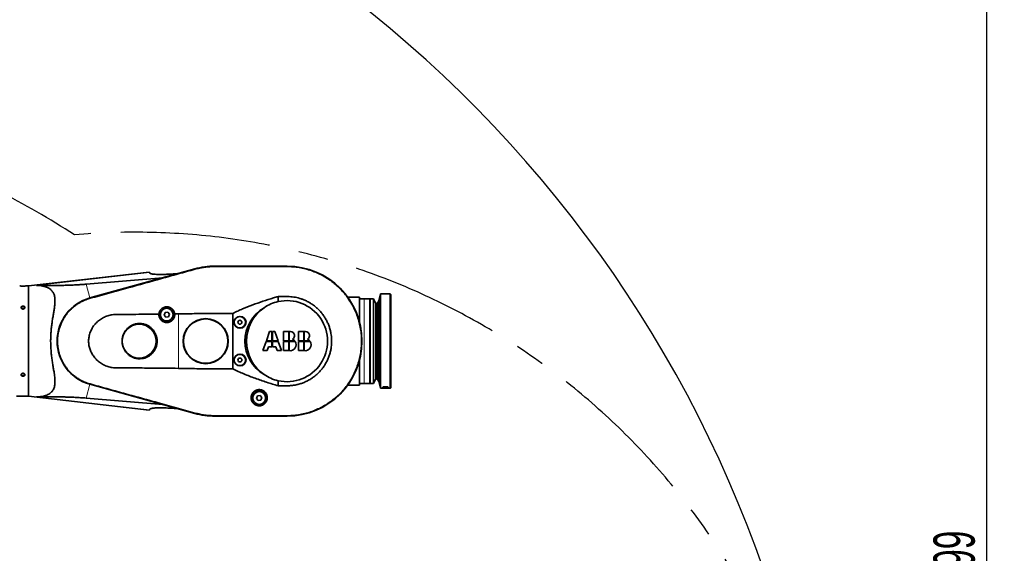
# Model space of a CAD drawing. Header units: millimetres. Extents: x 0 to 14900, y 0 to 10500.
# Tile 23 of 46: x 4660 to 6749, y 6725 to 7856. Entities that reach past the tile are written whole.
import ezdxf

# ---------------------------------------------------------------- set-up
doc = ezdxf.new("R2010")
doc.units = ezdxf.units.MM
doc.header["$LTSCALE"] = 25
doc.linetypes.add('CENTERX2', pattern=[20.32, 12.7, -2.54, 2.54, -2.54])
doc.layers.add('THICK_LINE', color=7, linetype='Continuous')
doc.styles.add('SLDTEXTSTYLE0', font='TXT', dxfattribs={"width": 0.605})
doc.dimstyles.new('SLDDIMSTYLE0', dxfattribs={"dimtxt": 87.5, "dimasz": 87.5, "dimexe": 0, "dimexo": 0.0625, "dimgap": 21.875, "dimtad": 1, "dimdec": 0, "dimrnd": 1e-09, "dimzin": 12, "dimdsep": 46, "dimtxsty": 'SLDTEXTSTYLE0', "dimsah": 1, "dimcen": 0.09, "dimadec": 0, "dimazin": 3, "dimtfac": 1, "dimtofl": 0, "dimtmove": 0, "dimatfit": 3, "dimfxl": 1, "dimfrac": 2, "dimtolj": 1, "dimtzin": 12, "dimarcsym": 0})

# ---------------------------------------------------------------- blocks, each defined once
blk = doc.blocks.new('_D_5')
at = {"layer": 'THICK_LINE'}
for p, q in [((3814.9, 8448.5), (6748.8, 8448.5)), ((6711.3, 8448.5), (6711.3, 5049.8)), ((3815.7, 5049.8), (6748.8, 5049.8))]:
    blk.add_line(p, q, dxfattribs=at)
for points in [[(6711.3, 8448.5), (6698.8, 8361), (6723.8, 8361)], [(6711.3, 5049.8), (6723.8, 5137.3), (6698.8, 5137.3)]]:
    blk.add_solid(points, dxfattribs=at)
at = {"layer": 'THICK_LINE', "insert": (6598.5, 6615.5), "char_height": 87.5, "attachment_point": 1, "rotation": 90, "style": 'SLDTEXTSTYLE0'}
blk.add_mtext('3399', dxfattribs=at)

msp = doc.modelspace()

# ---------------------------------------------------------------- linework, layer by layer
at = {"color": 7, "linetype": 'Continuous', "lineweight": 35}
for p, q in [((5227.3527367, 7333.8220476), (5074.3527367, 7333.8220476)), ((5227.3527367, 7333.7172853), (5074.3527367, 7333.7172853)), ((4935.1025582, 7320.9610591), (4679.3527367, 7291.8220476)), ((5031.8996704, 7328.0497774), (4809.2876971, 7266.3732069)), ((5031.927642, 7327.9488183), (4809.3156687, 7266.2722478)), ((4935.1025582, 7320.9610591), (4935.6934273, 7320.1172105)), ((4935.6934273, 7320.1172105), (4936.4901403, 7318.9793864)), ((4679.3527367, 7291.8220476), (4674.3527367, 7291.8220476)), ((4679.3527367, 7291.8220476), (4679.3527367, 7057.8220476)), ((4801.195353, 7295.5812622), (4963.8096942, 7309.1848612)), ((5208.4922716, 7258.728441), (5208.4922716, 7269.4540309)), ((5381.3527367, 7267.8220476), (5356.3178483, 7267.8220476)), ((5381.3527367, 7267.8220476), (5381.3527367, 7221.3730949)), ((5425.8527367, 7274.8220476), (5421.8950381, 7260.0517154)), ((5446.3527367, 7274.8220476), (5425.8527367, 7274.8220476)), ((5425.8527367, 7274.8220476), (5425.8527367, 7074.8220476)), ((5447.3527367, 7273.8220476), (5446.3527367, 7274.8220476)), ((5446.3527367, 7074.8220476), (5446.3527367, 7274.8220476)), ((5447.3527367, 7273.8220476), (5447.3527367, 7075.8220476)), ((5391.3527367, 7264.3220476), (5381.3527367, 7264.3220476)), ((5403.3527367, 7264.3220476), (5391.3527367, 7264.3220476)), ((5403.3527367, 7264.3220476), (5403.3527367, 7085.3220476)), ((5403.8527367, 7254.8220476), (5403.3527367, 7254.8220476)), ((5410.4527367, 7264.3220476), (5403.8527367, 7264.3220476)), ((5403.8527367, 7264.3220476), (5403.8527367, 7085.3220476)), ((5416.040972, 7254.8220476), (5410.4527367, 7264.3220476)), ((5410.4527367, 7264.3220476), (5410.4527367, 7085.3220476)), ((5418.7527367, 7254.8220476), (5416.040972, 7254.8220476)), ((5416.040972, 7254.8220476), (5416.040972, 7094.8220476)), ((5421.8950381, 7260.0517154), (5418.7527367, 7254.8220476)), ((5418.7527367, 7254.8220476), (5418.7527367, 7094.8220476)), ((5421.8950381, 7260.0517154), (5421.8950381, 7089.5923799)), ((4968.6413418, 7235.54459), (4966.6670052, 7230.1191565)), ((4966.6670052, 7230.1191565), (4970.3784002, 7225.6966141)), ((4974.3270733, 7236.5474811), (4968.6413418, 7235.54459)), ((4970.3784002, 7225.6966141), (4976.0641317, 7226.6995053)), ((4978.0384682, 7232.1249388), (4974.3270733, 7236.5474811)), ((4976.0641317, 7226.6995053), (4978.0384682, 7232.1249388)), ((4997.3527367, 7232.5671396), (4989.152791, 7232.4421377)), ((5112.3527367, 7233.6345005), (5112.3527367, 7116.0095948)), ((5379.3856279, 7221.3730949), (5381.3527367, 7221.3730949)), ((5381.3527367, 7221.3730949), (5381.3527367, 7214.3821285)), ((5190.3612367, 7194.9330476), (5183.5064353, 7175.3225476)), ((5195.4572367, 7194.9330476), (5190.3612367, 7194.9330476)), ((5195.4572367, 7175.3225476), (5195.4572367, 7194.9330476)), ((5196.4582367, 7194.9330476), (5196.4582367, 7175.3225476)), ((5201.5542367, 7194.9330476), (5196.4582367, 7194.9330476)), ((5208.4090382, 7175.3225476), (5201.5542367, 7194.9330476)), ((5219.7997367, 7194.9330476), (5219.7997367, 7175.3225476)), ((5230.9472367, 7194.9330476), (5219.7997367, 7194.9330476)), ((5230.9472367, 7175.3225476), (5230.9472367, 7194.9330476)), ((5231.9482367, 7194.9330476), (5231.9482367, 7175.3225476)), ((5235.0877367, 7194.9330476), (5231.9482367, 7194.9330476)), ((5251.5587367, 7194.9330476), (5251.5587367, 7175.3225476)), ((5262.7062367, 7194.9330476), (5251.5587367, 7194.9330476)), ((5262.7062367, 7175.3225476), (5262.7062367, 7194.9330476)), ((5266.8467367, 7194.9330476), (5263.7072367, 7194.9330476)), ((5263.7072367, 7194.9330476), (5263.7072367, 7175.3225476)), ((5183.1565382, 7174.3215476), (5176.3017367, 7154.7110476)), ((5195.4572367, 7174.3215476), (5183.1565382, 7174.3215476)), ((5183.5064353, 7175.3225476), (5195.4572367, 7175.3225476)), ((5195.4572367, 7162.9010476), (5195.4572367, 7174.3215476)), ((5196.4582367, 7175.3225476), (5208.4090382, 7175.3225476)), ((5208.7589353, 7174.3215476), (5196.4582367, 7174.3215476)), ((5196.4582367, 7174.3215476), (5196.4582367, 7162.9010476)), ((5215.6137367, 7154.7110476), (5208.7589353, 7174.3215476)), ((5219.7997367, 7175.3225476), (5230.9472367, 7175.3225476)), ((5230.9472367, 7174.3215476), (5219.7997367, 7174.3215476)), ((5219.7997367, 7174.3215476), (5219.7997367, 7154.7110476)), ((5230.9472367, 7154.7110476), (5230.9472367, 7174.3215476)), ((5231.9482367, 7175.3225476), (5244.0374219, 7175.3225476)), ((5231.9482367, 7174.3215476), (5231.9482367, 7154.7110476)), ((5244.7779124, 7174.3215476), (5231.9482367, 7174.3215476)), ((5251.5587367, 7175.3225476), (5262.7062367, 7175.3225476)), ((5251.5587367, 7174.3215476), (5251.5587367, 7154.7110476)), ((5262.7062367, 7174.3215476), (5251.5587367, 7174.3215476)), ((5262.7062367, 7154.7110476), (5262.7062367, 7174.3215476)), ((5263.7072367, 7175.3225476), (5275.7964219, 7175.3225476)), ((5276.5369124, 7174.3215476), (5263.7072367, 7174.3215476)), ((5263.7072367, 7174.3215476), (5263.7072367, 7154.7110476)), ((5176.3017367, 7154.7110476), (5185.4017367, 7154.7110476)), ((5185.4017367, 7154.7110476), (5188.2645309, 7162.9010476)), ((5188.2645309, 7162.9010476), (5195.4572367, 7162.9010476)), ((5196.4582367, 7162.9010476), (5203.6509426, 7162.9010476)), ((5203.6509426, 7162.9010476), (5206.5137367, 7154.7110476)), ((5206.5137367, 7154.7110476), (5215.6137367, 7154.7110476)), ((5219.7997367, 7154.7110476), (5230.9472367, 7154.7110476)), ((5251.5587367, 7154.7110476), (5262.7062367, 7154.7110476)), ((5381.3527367, 7128.2710004), (5379.3856279, 7128.2710004)), ((5381.3527367, 7135.2619667), (5381.3527367, 7128.2710004)), ((5381.3527367, 7128.2710004), (5381.3527367, 7081.8220476)), ((4809.2876971, 7083.2708884), (5031.8996704, 7021.5943179)), ((4809.3156687, 7083.3718474), (5031.927642, 7021.695277)), ((5208.4922716, 7080.1873176), (5208.4922716, 7090.9156542)), ((5356.3178483, 7081.8220476), (5381.3527367, 7081.8220476)), ((5381.3527367, 7085.3220476), (5391.3527367, 7085.3220476)), ((5391.3527367, 7085.3220476), (5403.3527367, 7085.3220476)), ((5403.3527367, 7094.8220476), (5403.8527367, 7094.8220476)), ((5403.8527367, 7085.3220476), (5410.4527367, 7085.3220476)), ((5410.4527367, 7085.3220476), (5416.040972, 7094.8220476)), ((5416.040972, 7094.8220476), (5418.7527367, 7094.8220476)), ((5418.7527367, 7094.8220476), (5421.8950381, 7089.5923799)), ((5421.8950381, 7089.5923799), (5425.8527367, 7074.8220476)), ((5170.3270733, 7059.7474811), (5164.6413418, 7058.74459)), ((5174.0384682, 7055.3249388), (5170.3270733, 7059.7474811)), ((5425.8527367, 7074.8220476), (5446.3527367, 7074.8220476)), ((5430.8527367, 7076.1934875), (5430.8527367, 7077.0072876)), ((5446.3527367, 7074.8220476), (5447.3527367, 7075.8220476)), ((4653.3527367, 7057.8220476), (4679.3527367, 7057.8220476)), ((4679.3527367, 7057.8220476), (4935.1025582, 7028.6830362)), ((4963.8096942, 7040.4592341), (4801.195353, 7054.062833)), ((5164.6413418, 7058.74459), (5162.6670052, 7053.3191565)), ((5162.6670052, 7053.3191565), (5166.3784002, 7048.8966141)), ((5166.3784002, 7048.8966141), (5172.0641317, 7049.8995053)), ((5172.0641317, 7049.8995053), (5174.0384682, 7055.3249388)), ((4935.6934273, 7029.5268848), (4935.1025582, 7028.6830362)), ((4936.4901403, 7030.6647089), (4935.6934273, 7029.5268848)), ((5074.3527367, 7015.9268099), (5227.3527367, 7015.9268099)), ((5074.3527367, 7015.8220476), (5227.3527367, 7015.8220476))]:
    msp.add_line(p, q, dxfattribs=at)
at = {"color": 8, "linetype": 'Continuous', "lineweight": 18}
for p, q in [((5074.3527367, 7332.9970544), (5074.3527367, 7333.7172853)), ((5227.3527367, 7332.9970544), (5227.3527367, 7333.7172853)), ((4935.6934273, 7320.1172105), (4695.9859954, 7292.9762041)), ((5032.1188411, 7327.2587149), (5031.927642, 7327.9488183)), ((4801.195353, 7295.5812622), (4809.2876971, 7266.3732069)), ((4809.4997098, 7265.6079802), (4809.3156687, 7266.2722478)), ((5391.3527367, 7085.3220476), (5391.3527367, 7264.3220476)), ((4997.3527367, 7117.0769557), (4997.3527367, 7232.5671396)), ((4801.195353, 7054.062833), (4809.2876971, 7083.2708884)), ((4809.4997313, 7084.0361926), (4809.3156687, 7083.3718474)), ((5430.8527367, 7076.1934875), (5432.5724456, 7077.8896116)), ((5430.8527367, 7077.0072876), (5431.3456446, 7077.4894243)), ((5440.1393828, 7077.8833437), (5441.8527368, 7076.1934875)), ((5441.3591321, 7077.4901056), (5441.8527369, 7077.0072876)), ((4935.6934273, 7029.5268848), (4695.9859954, 7056.6678912)), ((5032.1187902, 7022.3851965), (5031.927642, 7021.695277)), ((5074.3527367, 7016.6470409), (5074.3527367, 7015.9268099)), ((5227.3527367, 7016.6470409), (5227.3527367, 7015.9268099))]:
    msp.add_line(p, q, dxfattribs=at)
at = {"color": 7, "linetype": 'Continuous', "lineweight": 35, "flags": 128}
for points in [[(4667.3527367, 7243.0121654), (4668.40801, 7243.1518701), (4669.3489281, 7243.5558452), (4670.0735278, 7244.1803135), (4670.5032876, 7244.9576044), (4670.5916363, 7245.8034862), (4670.3290001, 7246.6262946), (4669.7438395, 7247.3368654), (4668.8995658, 7247.8581974), (4667.8876692, 7248.1337961), (4666.8178043, 7248.1337961), (4665.8059077, 7247.8581974), (4664.961634, 7247.3368654), (4664.3764734, 7246.6262946), (4664.1138371, 7245.8034862), (4664.2021859, 7244.9576044), (4664.6319457, 7244.1803135), (4665.3565454, 7243.5558452), (4666.2974635, 7243.1518701), (4667.3527367, 7243.0121654)], [(4667.3527367, 7106.6319299), (4668.40801, 7106.4922251), (4669.3489281, 7106.0882501), (4670.0735278, 7105.4637817), (4670.5032876, 7104.6864909), (4670.5916363, 7103.8406091), (4670.3290001, 7103.0178007), (4669.7438395, 7102.3072298), (4668.8995658, 7101.7858978), (4667.8876692, 7101.5102991), (4666.8178043, 7101.5102991), (4665.8059077, 7101.7858978), (4664.961634, 7102.3072298), (4664.3764734, 7103.0178007), (4664.1138371, 7103.8406091), (4664.2021859, 7104.6864909), (4664.6319457, 7105.4637817), (4665.3565454, 7106.0882501), (4666.2974635, 7106.4922251), (4667.3527367, 7106.6319299)], [(5441.8527368, 7076.1934875), (5441.8527368, 7076.2849735), (5441.8527368, 7076.3793908), (5441.8527368, 7076.4767366), (5441.8527368, 7076.5770079), (5441.8527368, 7076.6802017), (5441.8527368, 7076.7863151), (5441.8527368, 7076.8953448), (5441.8527369, 7077.0072876)]]:
    msp.add_lwpolyline(points, dxfattribs=at)
at = {"color": 7, "linetype": 'Continuous', "lineweight": 35}
for centre, radius in [((4972.3527367, 7231.1220476), 16.25), ((4972.3527367, 7231.1220476), 13.5), ((5127.3527367, 7214.8220476), 12), ((4913.7527367, 7174.8220476), 36.0005553), ((5054.8527367, 7174.8220476), 47.8480762), ((5054.8527367, 7174.8220476), 46.9820508), ((5127.3527367, 7214.8220476), 4.15), ((5127.3527367, 7134.8220476), 12), ((5127.3527367, 7134.8220476), 4.15), ((5168.3527367, 7054.3220476), 16.25), ((5168.3527367, 7054.3220476), 13.5)]:
    msp.add_circle(centre, radius, dxfattribs=at)
for centre, radius, start, end in [((5074.3527367, 7174.8220476), 159, 90, 105.4858518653), ((5074.3527367, 7174.8220476), 158.8952377, 90, 105.4858518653), ((5227.3527367, 7174.8220476), 159, 270, 90), ((5227.3527367, 7174.8220476), 158.8952377, 270, 90), ((4834.6527367, 7174.8220476), 95, 105.4858518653, 254.5141481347), ((4834.6527367, 7174.8220476), 94.8952377, 105.4858518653, 254.5141481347), ((5227.3527367, 7174.8220476), 86, 102.6683761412, 124.4396093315), ((5227.3527367, 7174.8220476), 86, 257.3316238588, 102.6683761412), ((5227.3527367, 7174.8220476), 86, 124.4396093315, 235.5603906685), ((5235.0877367, 7186.4700476), 8.463, 298.1922397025, 90), ((5266.8467367, 7186.4700476), 8.463, 298.1922397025, 90), ((5234.1777367, 7167.2544495), 12.74, 259.9213418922, 33.6912440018), ((5234.1777367, 7167.2544495), 12.74, 39.2931764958, 67.3402419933), ((5265.9367367, 7167.2544495), 12.74, 259.9213418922, 33.6912440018), ((5265.9367367, 7167.2544495), 12.74, 39.2931764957, 67.3402419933), ((5227.3527367, 7174.8220476), 86, 235.5603906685, 257.3316238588), ((5074.3527367, 7174.8220476), 159, 254.5141481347, 270), ((5074.3527367, 7174.8220476), 158.8952377, 254.5141481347, 270)]:
    msp.add_arc(centre, radius, start, end, dxfattribs=at)
for centre in [(5127.8078111, 7214.8220476), (5127.8078111, 7134.8220476)]:
    msp.add_ellipse(centre, major_axis=(12.5599702, 0), ratio=0.9993434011, dxfattribs=at)
msp.add_ellipse((5220.8958461, 7174.8220476), major_axis=(82.7070872, 0), ratio=0.9969479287, start_param=2.1059628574, end_param=4.1772224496, dxfattribs=at)
for points, knots in [([(5032.1188411, 7327.2587149), (5035.5310417, 7328.1342665), (5042.3712655, 7329.8894296), (5052.881838, 7331.6367553), (5063.5577542, 7332.7875535), (5070.7488396, 7332.9271127), (5074.3527367, 7332.9970544)], [0, 0, 0, 0, 0.2471365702, 0.4954191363, 0.747123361, 1, 1, 1, 1]), ([(5074.3527367, 7332.9970544), (5080.7276101, 7332.995916), (5093.4776121, 7332.9936393), (5118.977526, 7332.9991748), (5150.8526777, 7332.9950463), (5182.728584, 7333.0009772), (5208.2282082, 7332.9903947), (5220.9782199, 7332.9948346), (5227.3527367, 7332.9970544)], [0, 0, 0, 0, 0.1249973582, 0.2499997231, 0.4999981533, 0.7499965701, 0.8750078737, 1, 1, 1, 1]), ([(5227.3527367, 7332.9970544), (5231.6710963, 7332.8976033), (5240.3399145, 7332.6979619), (5253.3617795, 7331.0166752), (5266.3584, 7328.3097777), (5279.0771967, 7324.4962997), (5291.3710199, 7319.6600221), (5303.1792097, 7313.8464797), (5314.5814654, 7306.9970859), (5324.6497892, 7299.725094), (5333.4583252, 7292.2875963), (5341.0695275, 7284.9365707), (5348.2465978, 7277.0107062), (5354.9102047, 7268.562559), (5361.4675033, 7258.971107), (5367.674097, 7248.2169564), (5373.331497, 7236.2115737), (5378.0032259, 7223.6520152), (5381.5903204, 7210.7398045), (5384.0582873, 7197.6325669), (5385.4227839, 7184.4299539), (5385.6739533, 7171.0308398), (5384.7850628, 7157.6740228), (5382.7790295, 7144.4884924), (5379.6962948, 7131.5793249), (5375.4941234, 7118.838725), (5370.2286289, 7106.5155129), (5363.9679973, 7094.7394801), (5356.7866166, 7083.5784811), (5348.6132208, 7072.9596998), (5340.1753029, 7063.7412468), (5331.7394818, 7055.8263285), (5323.5569188, 7049.1178595), (5314.8534589, 7042.9074594), (5305.6907884, 7037.2673981), (5295.4182226, 7031.8726173), (5284.0194448, 7026.9494179), (5271.4393816, 7022.7216887), (5258.4091094, 7019.5264571), (5246.5991718, 7017.6980028), (5236.2050206, 7016.7886329), (5230.3034064, 7016.6942368), (5227.3527367, 7016.6470409)], [0, 0, 0, 0, 0.0260714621, 0.05233671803, 0.07915503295, 0.10616622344, 0.13241552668, 0.15884524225, 0.18555431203, 0.21264614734, 0.23375126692, 0.25512389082, 0.27649650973, 0.29827261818, 0.32004872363, 0.34660637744, 0.37316402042, 0.4001009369, 0.42743051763, 0.45399046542, 0.48055041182, 0.50748977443, 0.53482192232, 0.56128743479, 0.58793805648, 0.61487533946, 0.64220535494, 0.66876293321, 0.6953204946, 0.72225739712, 0.74958703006, 0.77069115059, 0.79206279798, 0.81343444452, 0.83520958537, 0.85698472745, 0.88344987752, 0.91010007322, 0.93703687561, 0.96436680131, 0.98218423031, 1, 1, 1, 1]), ([(4809.4997098, 7265.6079802), (4816.1876884, 7267.462203), (4829.5638683, 7271.1707105), (4856.3115423, 7278.5959868), (4900.1080769, 7290.7071872), (4949.0739927, 7304.2691058), (4996.5297983, 7317.3955456), (5020.2560773, 7323.9710612), (5032.1188411, 7327.2587149)], [0, 0, 0, 0, 0.0901330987, 0.1802691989, 0.360525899, 0.6802601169, 0.8401351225, 1, 1, 1, 1]), ([(4995.0722474, 7317.8464216), (4991.8877937, 7317.61603), (4985.508173, 7317.1544717), (4976.5239173, 7316.6794432), (4968.0776795, 7316.3638295), (4960.3154761, 7316.2297725), (4953.3455418, 7316.2790244), (4947.7361283, 7316.5050081), (4943.4401285, 7316.8770933), (4940.2735, 7317.350175), (4938.2258184, 7317.8886528), (4937.0048338, 7318.439076), (4936.6617028, 7318.799285), (4936.4901403, 7318.9793864)], [0, 0, 0, 0, 0.1058568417, 0.2120698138, 0.3179662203, 0.4241749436, 0.5307090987, 0.6368196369, 0.7205901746, 0.8045997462, 0.8883257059, 0.9441638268, 1, 1, 1, 1]), ([(4660.3527367, 7291.8220476), (4660.3573948, 7291.8217839), (4660.3667452, 7291.8212546), (4660.4892566, 7291.81438), (4660.7622102, 7291.7992881), (4661.186079, 7291.7776778), (4661.6763583, 7291.7538153), (4662.3147027, 7291.7257111), (4663.3214794, 7291.68867), (4664.161629, 7291.6637598), (4665.0414238, 7291.645347), (4665.6063965, 7291.6360409), (4666.1898149, 7291.6291479), (4666.7835447, 7291.6249824), (4667.3806611, 7291.6236768), (4667.9799765, 7291.625255), (4668.5820155, 7291.6297729), (4669.1746172, 7291.6371155), (4669.7508097, 7291.6469825), (4670.3096385, 7291.6590983), (4670.8539021, 7291.6733304), (4671.3690086, 7291.6890342), (4671.8493229, 7291.7056061), (4672.2947825, 7291.7226216), (4672.7096613, 7291.7399121), (4673.1403867, 7291.7592477), (4673.5590764, 7291.7795388), (4673.8866592, 7291.7965165), (4674.1154655, 7291.8088376), (4674.2628266, 7291.8169858), (4674.3413706, 7291.8214055), (4674.3494738, 7291.8218633), (4674.3527367, 7291.8220476)], [0, 0, 0, 0, 0.02598181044, 0.05215516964, 0.12855997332, 0.15469185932, 0.18347922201, 0.25825777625, 0.2877692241, 0.36442162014, 0.39126601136, 0.41829134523, 0.44588320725, 0.4736693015, 0.50100315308, 0.52852494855, 0.55663992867, 0.58496031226, 0.6123959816, 0.64002465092, 0.66826749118, 0.69672514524, 0.72383208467, 0.75113369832, 0.77905847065, 0.80720264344, 0.84700057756, 0.88746681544, 0.91491937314, 0.94651972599, 0.97846466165, 1, 1, 1, 1]), ([(4695.9859954, 7292.9762041), (4700.2886669, 7292.9245603), (4708.894474, 7292.8212672), (4722.2705447, 7292.7676939), (4734.377236, 7292.8204662), (4745.073503, 7292.9495843), (4754.2319799, 7293.1275203), (4763.7746986, 7293.4037154), (4773.7491105, 7293.8021114), (4783.364301, 7294.3070256), (4792.5131802, 7294.8890275), (4798.2929712, 7295.3498536), (4801.195353, 7295.5812622)], [0, 0, 0, 0, 0.1425752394, 0.285165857, 0.4276885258, 0.5154893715, 0.6035749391, 0.6915638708, 0.7792663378, 0.8667449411, 0.9330845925, 1, 1, 1, 1]), ([(4695.9859954, 7056.6678912), (4697.9186594, 7056.7324456), (4701.7966837, 7056.8619784), (4707.4054853, 7057.598697), (4712.8123268, 7058.7895481), (4717.7550255, 7060.4735911), (4722.1676099, 7062.6439638), (4726.2662779, 7065.4781343), (4729.4808425, 7068.7870453), (4731.8559989, 7072.4740896), (4733.4156095, 7076.0316597), (4734.5131338, 7080.04374), (4735.1423778, 7084.5821086), (4735.2967394, 7089.6474399), (4735.0159669, 7095.2129788), (4734.3830484, 7101.1171939), (4733.38612, 7108.0790437), (4732.0474615, 7116.1652656), (4730.4744296, 7125.5102665), (4728.961109, 7135.3136449), (4727.6683182, 7145.4005767), (4726.7018867, 7155.6568486), (4726.1205578, 7166.0673224), (4725.9706754, 7176.6962994), (4726.271706, 7187.0594559), (4726.955646, 7197.0090671), (4727.9406129, 7206.5275452), (4729.199159, 7215.9368087), (4730.6506599, 7225.1967529), (4732.1720766, 7234.2135879), (4733.6146906, 7242.9835238), (4734.7691271, 7251.4288817), (4735.2760182, 7258.2996428), (4735.2093626, 7263.6978145), (4734.8084918, 7267.7966165), (4734.0180733, 7271.6358607), (4732.8108233, 7275.1424091), (4731.1859572, 7278.3124036), (4729.1664572, 7281.1251637), (4726.7667748, 7283.6106996), (4723.6166207, 7286.0862676), (4719.5675176, 7288.3887238), (4714.5441736, 7290.345297), (4709.0884366, 7291.7375735), (4702.9171064, 7292.7094277), (4698.4390927, 7292.8817851), (4695.9859954, 7292.9762041)], [0, 0, 0, 0, 0.0232818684, 0.046716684, 0.070238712, 0.0939619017, 0.1155160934, 0.1370630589, 0.1633276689, 0.1803725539, 0.1978878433, 0.2154033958, 0.2334120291, 0.25285034, 0.2722941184, 0.2921384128, 0.3119863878, 0.3390656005, 0.3663400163, 0.3941896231, 0.4222414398, 0.449403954, 0.4767761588, 0.5048333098, 0.5331349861, 0.5585330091, 0.5841024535, 0.6101835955, 0.6364318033, 0.663015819, 0.689779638, 0.7171823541, 0.7448820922, 0.7608709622, 0.7770156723, 0.7931583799, 0.8094865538, 0.8254823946, 0.8416529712, 0.8578259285, 0.8741517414, 0.8978054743, 0.9218129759, 0.9459690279, 0.9704013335, 1, 1, 1, 1]), ([(5112.3527367, 7233.6345005), (5115.7947264, 7235.3044741), (5122.6788922, 7238.6445117), (5136.7193478, 7244.7803675), (5154.5802813, 7251.8519086), (5176.3729974, 7259.5054291), (5194.392162, 7265.2811202), (5205.1411446, 7268.4622689), (5208.4922716, 7269.4540309)], [0, 0, 0, 0, 0.1116580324, 0.2233221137, 0.4472816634, 0.6724771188, 0.8978907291, 1, 1, 1, 1]), ([(5208.4922716, 7269.4540309), (5211.6561283, 7269.4608329), (5217.13834, 7269.4726191), (5224.9381124, 7269.5279148), (5231.7907997, 7269.3831746), (5238.5241237, 7268.8572974), (5244.9903975, 7267.8857879), (5251.2545959, 7266.4673246), (5257.2607265, 7264.6893819), (5263.623562, 7262.3357526), (5270.2872551, 7259.2896582), (5277.2071499, 7255.3985638), (5283.8457249, 7250.8905767), (5290.0666229, 7245.8504183), (5295.8193396, 7240.3230071), (5301.0601725, 7234.3590566), (5305.8358214, 7227.9098778), (5310.0407804, 7221.0975129), (5313.6341578, 7213.9780696), (5316.6093759, 7206.622582), (5318.9834506, 7198.9617324), (5320.5728594, 7191.6812353), (5321.5240063, 7184.8973446), (5321.9888021, 7178.6229572), (5322.0322352, 7172.2541248), (5321.635156, 7165.7683721), (5320.7309705, 7158.8527662), (5319.2023415, 7151.5573132), (5316.9335522, 7143.9433362), (5313.9992333, 7136.4670324), (5310.4409929, 7129.2685342), (5306.3063931, 7122.4443312), (5301.6465187, 7116.0191356), (5296.4114125, 7109.9393804), (5290.6870354, 7104.3453263), (5284.5334047, 7099.2757679), (5278.0162928, 7094.753784), (5271.0696122, 7090.7502643), (5263.8261442, 7087.365297), (5256.3535808, 7084.6176625), (5248.6922435, 7082.5042903), (5240.7868935, 7081.0158379), (5231.3828564, 7080.1033588), (5220.5943322, 7080.1637708), (5212.5274021, 7080.1794665), (5208.4922716, 7080.1873176)], [0, 0, 0, 0, 0.0283364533, 0.0491003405, 0.0698588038, 0.0897054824, 0.1095472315, 0.128366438, 0.1471857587, 0.1656067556, 0.1890856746, 0.2127292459, 0.2366269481, 0.2608706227, 0.284349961, 0.3079956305, 0.3318948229, 0.3561403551, 0.37960687, 0.4032375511, 0.4271214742, 0.4513540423, 0.4698936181, 0.4884331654, 0.5076624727, 0.5268918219, 0.5465853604, 0.570078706, 0.5935719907, 0.617660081, 0.6419248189, 0.6654004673, 0.6890397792, 0.7129311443, 0.737171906, 0.7606342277, 0.7842584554, 0.8081344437, 0.8323581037, 0.8557776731, 0.8793598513, 0.9034576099, 0.9277374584, 0.9638538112, 1, 1, 1, 1]), ([(4664.210345, 7244.1008435), (4664.0946733, 7244.2280221), (4663.8616751, 7244.4841988), (4663.5986783, 7244.9300852), (4663.4465161, 7245.3347596), (4663.3754159, 7245.6815406), (4663.3378328, 7246.0721518), (4663.3778084, 7246.5084343), (4663.5464548, 7247.0490947), (4663.7872752, 7247.4850118), (4664.1431593, 7247.9135087), (4664.4702657, 7248.2032777), (4664.7991767, 7248.4300434), (4665.1537957, 7248.6359744), (4665.5420418, 7248.80719), (4665.9543946, 7248.9396543), (4666.2758436, 7249.0192316), (4666.6051617, 7249.0778527), (4666.9397235, 7249.1152069), (4667.2807422, 7249.1310401), (4667.6219759, 7249.1245955), (4667.960559, 7249.0961336), (4668.2950266, 7249.0460147), (4668.6267931, 7248.9733629), (4668.9487431, 7248.879064), (4669.257132, 7248.7646201), (4669.5504307, 7248.6311031), (4669.8310992, 7248.47685), (4670.092, 7248.305095), (4670.3312551, 7248.1177001), (4670.5474662, 7247.9166754), (4670.7430292, 7247.6991405), (4670.9675743, 7247.3959134), (4671.1407386, 7247.0717024), (4671.2588605, 7246.7346897), (4671.3489871, 7246.3503016), (4671.3678531, 7245.9111285), (4671.2795592, 7245.3958812), (4671.1418443, 7245.0177051), (4670.969112, 7244.697808), (4670.7628993, 7244.3892085), (4670.5088957, 7244.1013209), (4670.2132176, 7243.8408505), (4669.8894869, 7243.5991388), (4669.5280028, 7243.3896416), (4669.1376703, 7243.2177728), (4668.8301446, 7243.1081043), (4668.5119296, 7243.0193695), (4668.1855668, 7242.9522019), (4667.8499465, 7242.9068341), (4667.5104238, 7242.8845438), (4667.1698318, 7242.8854586), (4666.8309141, 7242.9093758), (4666.4920434, 7242.9568405), (4666.1603794, 7243.0273408), (4665.8378584, 7243.1201002), (4665.5274204, 7243.2339227), (4665.2262302, 7243.3701693), (4664.8955843, 7243.5522147), (4664.5441617, 7243.7892331), (4664.3219976, 7243.9966184), (4664.210345, 7244.1008435)], [0, 0, 0, 0, 0.023533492, 0.0474036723, 0.0736524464, 0.0869433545, 0.1004575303, 0.1329567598, 0.1528852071, 0.185338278, 0.2052286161, 0.231406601, 0.2446536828, 0.258110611, 0.2846801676, 0.2981609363, 0.3118319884, 0.3252770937, 0.3388149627, 0.3524961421, 0.3663734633, 0.3798734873, 0.3934672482, 0.4073574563, 0.4213505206, 0.4348739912, 0.448493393, 0.4622624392, 0.4762373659, 0.4896114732, 0.5030813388, 0.5167008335, 0.5305262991, 0.5569365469, 0.5703102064, 0.5839101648, 0.6165019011, 0.6364903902, 0.6624162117, 0.6755505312, 0.6888258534, 0.7148991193, 0.7280935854, 0.7414975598, 0.7679309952, 0.7813423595, 0.7949425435, 0.808333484, 0.82181649, 0.8354415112, 0.8492607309, 0.862790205, 0.8764138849, 0.890183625, 0.9041536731, 0.9176500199, 0.9313414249, 0.9451322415, 0.9591280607, 0.9794590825, 1, 1, 1, 1]), ([(4809.4997313, 7084.0361926), (4808.2078232, 7084.412828), (4803.732165, 7085.7176357), (4796.2802303, 7088.6133027), (4788.0487033, 7092.8017281), (4780.8523626, 7097.3765295), (4774.6192567, 7102.1044619), (4768.7536931, 7107.3737612), (4763.2987786, 7113.1718211), (4758.3566455, 7119.4105946), (4753.9697708, 7126.0257589), (4750.1645678, 7132.9566349), (4746.9210944, 7140.2612401), (4744.3141011, 7147.8065402), (4742.3654465, 7155.5079583), (4741.0694142, 7163.3057), (4740.4281978, 7171.261137), (4740.4657091, 7179.2424978), (4741.1762056, 7187.1537858), (4742.5344946, 7194.9404314), (4744.56257, 7202.6591927), (4747.2369129, 7210.169125), (4750.523588, 7217.4000228), (4754.3825325, 7224.2982264), (4758.8557048, 7230.9182327), (4763.532527, 7236.7081629), (4768.2561651, 7241.7232128), (4772.873745, 7246.0118966), (4777.8189656, 7250.0239887), (4783.0579789, 7253.7136346), (4788.8884317, 7257.2531313), (4796.4261216, 7261.083321), (4803.4715193, 7263.8560511), (4808.3010438, 7265.2596206), (4809.4997098, 7265.6079802)], [0, 0, 0, 0, 0.0164821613, 0.05710044, 0.0977186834, 0.129430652, 0.1614370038, 0.1934433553, 0.2259042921, 0.2588358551, 0.2908171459, 0.3230222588, 0.3555740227, 0.3886005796, 0.4206856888, 0.4527707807, 0.4853142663, 0.5183322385, 0.5504154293, 0.5824986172, 0.6150401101, 0.6480559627, 0.6800271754, 0.7122219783, 0.7447631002, 0.7777784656, 0.8032754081, 0.8290955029, 0.8549156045, 0.8812230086, 0.9075304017, 0.938397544, 0.9847105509, 1, 1, 1, 1]), ([(4989.152791, 7232.4421377), (4989.0680477, 7233.0786865), (4988.8979548, 7234.3563394), (4988.406692, 7236.0761569), (4987.8083015, 7237.6088711), (4987.1310029, 7238.9643344), (4986.3226096, 7240.2719695), (4985.3973616, 7241.4986518), (4984.3689463, 7242.6308993), (4983.2405634, 7243.6683069), (4981.9964552, 7244.6169368), (4980.6874544, 7245.4327161), (4979.3383546, 7246.1123277), (4977.9574168, 7246.6634155), (4976.5007833, 7247.0990891), (4975.0500352, 7247.3921379), (4973.63296, 7247.5532346), (4972.2627107, 7247.5980543), (4970.8727163, 7247.5300327), (4969.111561, 7247.2968237), (4967.4222375, 7246.8685258), (4965.8458595, 7246.2751814), (4964.1345031, 7245.4802333), (4962.3696723, 7244.3606548), (4960.8026365, 7243.0126605), (4959.7752058, 7241.9486772), (4958.949473, 7240.9507929), (4958.2018022, 7239.8915399), (4957.5188877, 7238.7469584), (4956.9133884, 7237.517873), (4956.396325, 7236.2037088), (4955.9911793, 7234.8427232), (4955.6950532, 7233.4571978), (4955.5968849, 7232.5215534), (4955.5484315, 7232.0597428)], [0, 0, 0, 0, 0.03951667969, 0.07931615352, 0.1100184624, 0.14093313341, 0.17252535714, 0.2043560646, 0.23484846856, 0.2655685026, 0.29703807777, 0.32878188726, 0.35743723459, 0.38632312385, 0.41597943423, 0.44592129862, 0.47184940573, 0.4979851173, 0.52445212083, 0.55137846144, 0.59949682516, 0.62387885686, 0.64852129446, 0.70898173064, 0.74592871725, 0.77201684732, 0.7984113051, 0.82495541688, 0.85179912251, 0.88105799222, 0.91049299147, 0.94046448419, 0.97061475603, 1, 1, 1, 1]), ([(4955.5484315, 7232.0597428), (4953.3978878, 7232.0382639), (4935.1644464, 7231.8561546), (4910.3852791, 7231.6726682), (4884.5064397, 7231.4825798), (4871.4257324, 7231.4362678), (4863.2661394, 7231.4548775), (4856.748813, 7230.9368618), (4851.9301404, 7229.8782773), (4847.1010701, 7228.625187), (4842.4367776, 7226.8890499), (4837.9657094, 7224.8100815), (4833.690654, 7222.3915193), (4829.5786109, 7219.6061554), (4825.6811858, 7216.4448182), (4822.0415904, 7212.9432894), (4818.6818566, 7209.0902349), (4815.6336201, 7204.8997653), (4813.0215724, 7200.5285205), (4810.8598811, 7196.0507434), (4809.1251102, 7191.4903548), (4807.7879652, 7186.7263369), (4806.9153536, 7181.9533948), (4806.4925984, 7177.2587361), (4806.4806436, 7172.6793976), (4806.8718836, 7168.0706562), (4807.6531972, 7163.5761531), (4808.7940831, 7159.2450515), (4810.2462773, 7155.105236), (4812.0306254, 7151.0783714), (4814.1539172, 7147.1448294), (4816.6114092, 7143.3435202), (4819.4115846, 7139.6783637), (4822.5276501, 7136.2127168), (4825.9669645, 7132.9567032), (4829.7011441, 7129.9505979), (4833.7412457, 7127.22469), (4838.0284448, 7124.7988373), (4842.5038078, 7122.7019921), (4847.1625837, 7121.0843989), (4851.9186536, 7119.7729115), (4856.8015569, 7118.6782628), (4863.3916692, 7118.1975234), (4871.5574885, 7118.2037607), (4884.5227751, 7118.1634142), (4907.2323212, 7117.9930612), (4936.3169654, 7117.7795548), (4968.5267042, 7117.4586311), (4987.7433854, 7117.2041897), (4997.3527367, 7117.0769557)], [0, 0, 0, 0, 0.0159831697, 0.1355137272, 0.1842085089, 0.208559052, 0.232912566, 0.2449809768, 0.2571766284, 0.2696231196, 0.2821534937, 0.2942181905, 0.3063569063, 0.3187366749, 0.3312046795, 0.3437199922, 0.356329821, 0.3692414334, 0.3822591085, 0.3941809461, 0.4061925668, 0.4184999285, 0.4309149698, 0.4421978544, 0.4534807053, 0.4648958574, 0.4765224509, 0.4873383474, 0.4981545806, 0.5091119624, 0.520069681, 0.5313876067, 0.5427767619, 0.5543873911, 0.5660731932, 0.5780368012, 0.5900817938, 0.6023683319, 0.6147342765, 0.6268764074, 0.6390840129, 0.6515172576, 0.6640884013, 0.6882128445, 0.7123493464, 0.7606221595, 0.8572078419, 0.9285964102, 1, 1, 1, 1]), ([(4955.5484315, 7232.0597428), (4955.5353423, 7231.3172712), (4955.5090185, 7229.8240787), (4955.7879029, 7227.99523), (4956.2170763, 7226.2419622), (4956.8422849, 7224.449112), (4957.9747182, 7222.2337167), (4959.3080324, 7220.408457), (4960.6087804, 7219.0306737), (4962.0218518, 7217.7684762), (4963.5899012, 7216.6897755), (4965.2731586, 7215.8204149), (4966.590736, 7215.2764023), (4967.9444359, 7214.8472418), (4969.3224249, 7214.5339228), (4970.7371721, 7214.3355135), (4972.6286578, 7214.2329612), (4974.5266127, 7214.3704264), (4976.3836312, 7214.7432668), (4977.7523978, 7215.1417544), (4979.0780021, 7215.6526764), (4980.349404, 7216.2689933), (4981.5772855, 7216.9975553), (4982.7358328, 7217.8258323), (4983.8170669, 7218.7461444), (4984.8130066, 7219.748448), (4985.7310428, 7220.8427728), (4986.82072, 7222.3923082), (4987.7105177, 7224.074681), (4988.3789402, 7225.8471767), (4988.7577473, 7227.1856021), (4989.1007935, 7228.93949), (4989.2488848, 7230.6891973), (4989.1769519, 7232.0013952), (4989.152791, 7232.4421377)], [0, 0, 0, 0, 0.0403434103, 0.0811350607, 0.1001496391, 0.1385369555, 0.1841226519, 0.2350407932, 0.2608858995, 0.2871078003, 0.338025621, 0.3638706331, 0.390092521, 0.4154821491, 0.441049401, 0.4668917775, 0.4931110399, 0.5440151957, 0.56985328, 0.5960681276, 0.6214740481, 0.6470579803, 0.6728471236, 0.6990591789, 0.7244437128, 0.750005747, 0.7758426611, 0.802056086, 0.852967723, 0.8788093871, 0.9050276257, 0.9285294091, 0.975994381, 1, 1, 1, 1]), ([(4997.3527367, 7232.5671396), (5008.4598861, 7232.7605706), (5030.6742751, 7233.1474343), (5069.0063056, 7233.7729118), (5096.2341556, 7233.6859694), (5112.3527367, 7233.6345005)], [0, 0, 0, 0, 0.28977672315, 0.57955580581, 1, 1, 1, 1]), ([(4951.8880279, 7174.8220476), (4951.8621208, 7173.7614728), (4951.8101193, 7171.63265), (4951.3859954, 7168.4343752), (4950.6994038, 7165.243556), (4949.7397653, 7162.1531996), (4948.1381287, 7158.2117251), (4946.0544753, 7154.505824), (4942.9035828, 7150.273343), (4939.9618498, 7147.2199502), (4936.6767259, 7144.5770512), (4933.1865805, 7142.2302834), (4929.4153969, 7140.3389916), (4925.4594859, 7138.9466399), (4921.4081559, 7137.8993856), (4917.2433915, 7137.3718934), (4913.0696776, 7137.3725648), (4908.9146472, 7137.7280753), (4904.8217209, 7138.6091737), (4900.8914076, 7139.9897439), (4897.088793, 7141.6999861), (4893.5145265, 7143.8864982), (4890.2549284, 7146.4925635), (4887.2207193, 7149.3707851), (4884.5576853, 7152.6259465), (4882.3295312, 7156.1765884), (4880.404502, 7159.9110316), (4878.9557297, 7163.8804816), (4878.0172524, 7167.9859886), (4877.5745719, 7171.1250098), (4877.3977618, 7174.2833618), (4877.4836667, 7177.4334382), (4877.837109, 7180.5988793), (4878.4562667, 7183.7130111), (4879.6255062, 7187.7733695), (4881.3030093, 7191.6740982), (4883.4534559, 7195.313675), (4885.2873279, 7197.8920274), (4887.3187778, 7200.2945303), (4889.5701232, 7202.5411946), (4892.7947303, 7205.2503186), (4896.347837, 7207.5361735), (4900.1400978, 7209.3452321), (4904.0646171, 7210.820402), (4908.1583965, 7211.7892936), (4912.318243, 7212.2318629), (4916.4942454, 7212.3178897), (4920.6630958, 7211.8731652), (4924.7215108, 7210.9133245), (4928.683506, 7209.6124506), (4932.4666408, 7207.8143555), (4935.9790107, 7205.567207), (4939.2940638, 7203.0272768), (4942.2790726, 7200.0752159), (4944.8625165, 7196.7857859), (4947.1653441, 7193.2814508), (4949.0196213, 7189.4938725), (4950.3840854, 7185.517444), (4951.204193, 7182.2275913), (4951.7754411, 7178.6486326), (4951.85037, 7176.1019584), (4951.8880279, 7174.8220476)], [0, 0, 0, 0, 0.01356278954, 0.0272237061, 0.04119499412, 0.0552738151, 0.06855686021, 0.09557668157, 0.10934648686, 0.13601548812, 0.14951717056, 0.16324278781, 0.18977703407, 0.20321035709, 0.2168661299, 0.24328366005, 0.25665710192, 0.2702506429, 0.29662464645, 0.30997503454, 0.32354350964, 0.349963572, 0.36333655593, 0.37692692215, 0.40345351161, 0.41688029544, 0.43052523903, 0.45716540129, 0.4706500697, 0.48435454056, 0.49766562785, 0.51106966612, 0.52461766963, 0.53836290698, 0.55163488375, 0.57863083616, 0.59238748, 0.6056866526, 0.61907928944, 0.63261699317, 0.64635366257, 0.67295140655, 0.68641684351, 0.70010530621, 0.72658483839, 0.7399901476, 0.75361691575, 0.78000821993, 0.7933680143, 0.80694707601, 0.83332792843, 0.84668142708, 0.86025249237, 0.88671097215, 0.90010312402, 0.91371253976, 0.94030181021, 0.9537602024, 0.96743712, 0.98363450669, 1, 1, 1, 1]), ([(4664.3424173, 7101.5594346), (4664.2189791, 7101.6775499), (4663.9699929, 7101.9157993), (4663.6780981, 7102.33988), (4663.4991046, 7102.731901), (4663.4049344, 7103.0727718), (4663.3485182, 7103.417345), (4663.3479918, 7103.7664337), (4663.4024396, 7104.1112005), (4663.4934354, 7104.4512215), (4663.6378887, 7104.781576), (4663.831553, 7105.0941491), (4664.0581637, 7105.3943605), (4664.3313588, 7105.671991), (4664.6442626, 7105.9202252), (4664.9842441, 7106.1486056), (4665.3597893, 7106.3429852), (4665.7618227, 7106.4983949), (4666.0764685, 7106.5948829), (4666.4007508, 7106.6700474), (4666.7317403, 7106.7232248), (4667.0709799, 7106.7541374), (4667.4116716, 7106.7616887), (4667.751346, 7106.7460405), (4668.0885193, 7106.7075067), (4668.4245038, 7106.6452981), (4668.7519305, 7106.5601907), (4669.0677661, 7106.4534945), (4669.3699869, 7106.3264057), (4669.6613301, 7106.1772539), (4670.0229628, 7105.9548533), (4670.3473295, 7105.6968762), (4670.6263421, 7105.4103308), (4670.8715361, 7105.1082636), (4671.0667725, 7104.7841533), (4671.20769, 7104.446703), (4671.3107928, 7104.1040342), (4671.3583532, 7103.7545567), (4671.3500847, 7103.4072256), (4671.3045126, 7103.0635932), (4671.1788483, 7102.6424464), (4670.9250209, 7102.1696571), (4670.6311978, 7101.8080888), (4670.3529083, 7101.5451389), (4670.045399, 7101.2999696), (4669.6984111, 7101.0853562), (4669.3203426, 7100.9061685), (4668.9211912, 7100.7509525), (4668.4966161, 7100.6346517), (4668.0568631, 7100.5600475), (4667.7202052, 7100.5254871), (4667.380521, 7100.512754), (4667.0408945, 7100.5218463), (4666.6994314, 7100.5533072), (4666.3639072, 7100.6068847), (4666.0366959, 7100.6818743), (4665.7191829, 7100.7776655), (4665.4094244, 7100.8953951), (4665.0659634, 7101.0566975), (4664.6980239, 7101.2705575), (4664.4614423, 7101.4627446), (4664.3424173, 7101.5594346)], [0, 0, 0, 0, 0.0234780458, 0.0473573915, 0.0736440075, 0.086991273, 0.1005384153, 0.126507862, 0.139690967, 0.153067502, 0.1789536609, 0.1920903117, 0.2054148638, 0.2315150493, 0.2447576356, 0.2581867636, 0.284688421, 0.2981345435, 0.3117701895, 0.3251416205, 0.3387006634, 0.3523547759, 0.3662040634, 0.3796957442, 0.3932808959, 0.4071614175, 0.4211443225, 0.4346302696, 0.448311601, 0.4620925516, 0.4760789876, 0.5029570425, 0.5166058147, 0.5304608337, 0.5569139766, 0.5703469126, 0.5839823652, 0.6100380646, 0.6232662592, 0.6366901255, 0.6625688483, 0.6890026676, 0.7150081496, 0.7282032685, 0.7415848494, 0.767951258, 0.7813285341, 0.7948940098, 0.8216850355, 0.8352792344, 0.8490666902, 0.8625329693, 0.8761901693, 0.8899443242, 0.9038978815, 0.9174001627, 0.9309969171, 0.9448932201, 0.958893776, 0.9793193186, 1, 1, 1, 1]), ([(5112.3527367, 7116.0095948), (5099.9391742, 7115.9829915), (5074.564917, 7115.9286122), (5036.2301914, 7116.3455142), (5010.3123049, 7116.833134), (4997.3527367, 7117.0769557)], [0, 0, 0, 0, 0.32380783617, 0.66188761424, 1, 1, 1, 1]), ([(5208.4922716, 7080.1873176), (5200.3284446, 7082.64829), (5183.9934982, 7087.5724331), (5159.7338163, 7095.8795819), (5139.7537706, 7103.5947046), (5123.9724678, 7110.3902112), (5116.2258861, 7114.1365125), (5112.3527367, 7116.0095948)], [0, 0, 0, 0, 0.2491101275, 0.4984427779, 0.7488571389, 0.8744331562, 1, 1, 1, 1]), ([(5032.1187902, 7022.3851965), (5025.4303834, 7024.2388824), (5012.0531836, 7027.9463613), (4985.29652, 7035.3486698), (4953.3669298, 7044.191717), (4916.2627402, 7054.4624095), (4880.6753834, 7064.3090249), (4851.0152545, 7072.5167412), (4827.2949965, 7079.1025979), (4815.4314092, 7082.3916824), (4809.4997313, 7084.0361926)], [0, 0, 0, 0, 0.09013465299, 0.18027451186, 0.36055192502, 0.52040922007, 0.68026735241, 0.84011674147, 0.92005992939, 1, 1, 1, 1]), ([(5165.7443371, 7071.8443554), (5165.2790775, 7071.7612157), (5163.7597625, 7071.4897212), (5161.684736, 7070.767956), (5159.7961654, 7069.7991542), (5158.5356142, 7068.9941817), (5157.5065903, 7068.223668), (5156.5390363, 7067.3794856), (5155.6232057, 7066.4514376), (5154.7696291, 7065.4427479), (5153.9859902, 7064.3551027), (5153.2908374, 7063.2119179), (5152.6712914, 7061.9871405), (5152.1416186, 7060.6890113), (5151.7118233, 7059.317818), (5151.3983194, 7057.9153852), (5151.1978723, 7056.4493703), (5151.1243863, 7054.9322108), (5151.1911144, 7053.3664394), (5151.4026081, 7051.8016212), (5151.766096, 7050.2284125), (5152.2882625, 7048.6640121), (5152.9808852, 7047.112864), (5153.8433121, 7045.6061862), (5154.7980971, 7044.2755483), (5155.798743, 7043.1224731), (5156.8119532, 7042.1304946), (5157.9336347, 7041.2021486), (5159.081653, 7040.4075468), (5160.2266795, 7039.742451), (5161.348414, 7039.1942307), (5162.534762, 7038.7184595), (5163.7666492, 7038.3287562), (5165.0346413, 7038.0304544), (5166.3284946, 7037.8271397), (5167.6586345, 7037.7214063), (5169.3392308, 7037.7190818), (5171.3614304, 7037.9348372), (5173.6334478, 7038.4981213), (5175.7819606, 7039.3510572), (5177.4620599, 7040.2916269), (5178.7456482, 7041.1905121), (5179.7005857, 7041.9665816), (5180.5933916, 7042.8046874), (5181.4634064, 7043.7464641), (5182.2922297, 7044.7935111), (5183.0658789, 7045.9526489), (5183.742736, 7047.1701461), (5184.3327966, 7048.4703176), (5184.8224564, 7049.8464448), (5185.2010058, 7051.3003696), (5185.4525222, 7052.7950396), (5185.5763432, 7054.3865288), (5185.5466171, 7056.0644868), (5185.3336613, 7057.8293107), (5184.9282788, 7059.6050163), (5184.3917424, 7061.1509987), (5183.8106278, 7062.4570116), (5183.4174446, 7063.1635374), (5183.2204357, 7063.5175502)], [0, 0, 0, 0, 0.0147413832, 0.048138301, 0.0685803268, 0.0824398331, 0.0963856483, 0.1104584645, 0.1247002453, 0.1397617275, 0.1549122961, 0.1703270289, 0.1858263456, 0.202701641, 0.2196755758, 0.2369434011, 0.2543061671, 0.273246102, 0.2923018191, 0.3117135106, 0.3312453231, 0.3516233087, 0.3721441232, 0.3931360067, 0.4143020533, 0.4305340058, 0.4468612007, 0.4635137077, 0.4802920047, 0.4937772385, 0.5073444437, 0.5210494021, 0.5349508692, 0.5484553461, 0.5620731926, 0.5758752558, 0.5899342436, 0.6142313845, 0.6389605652, 0.6635354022, 0.6884570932, 0.7023318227, 0.7162816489, 0.7304477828, 0.7446808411, 0.7611774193, 0.7777644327, 0.7946178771, 0.8115565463, 0.8297787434, 0.8481015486, 0.8667358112, 0.8854764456, 0.9066570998, 0.9280022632, 0.9498946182, 0.971990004, 0.9859652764, 1, 1, 1, 1]), ([(5183.2204357, 7063.5175502), (5182.7189124, 7064.2909628), (5181.7161362, 7065.8373712), (5179.6898151, 7067.8956729), (5177.2876876, 7069.6461996), (5174.6169696, 7070.9585815), (5171.8122092, 7071.7616991), (5168.8444545, 7072.1500896), (5166.8222677, 7071.9506612), (5165.7443371, 7071.8443554)], [0, 0, 0, 0, 0.1432994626, 0.2865216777, 0.4335867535, 0.5805639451, 0.7140958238, 0.8475982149, 1, 1, 1, 1]), ([(5441.8527369, 7077.0072876), (5441.8512228, 7077.0268721), (5441.8473683, 7077.0767271), (5441.7947297, 7077.1895377), (5441.6660571, 7077.3155239), (5441.4660068, 7077.4398195), (5441.2822593, 7077.5314676), (5441.0667305, 7077.6205814), (5440.8179593, 7077.7074507), (5440.4454154, 7077.8184435), (5440.0144617, 7077.9206175), (5439.5357001, 7078.0105553), (5439.1516247, 7078.0716479), (5438.74738, 7078.1252565), (5438.3245716, 7078.1709282), (5437.8834542, 7078.2081769), (5437.4297674, 7078.2360974), (5436.968743, 7078.2542657), (5436.501305, 7078.2625744), (5436.0272866, 7078.2606888), (5435.5553341, 7078.2483776), (5435.0910176, 7078.2259694), (5434.6352043, 7078.1937226), (5434.1862012, 7078.1513383), (5433.7549643, 7078.0997479), (5433.346397, 7078.0400466), (5432.9608443, 7077.9728109), (5432.5952542, 7077.8974277), (5432.260712, 7077.8161465), (5431.9603773, 7077.7305382), (5431.6936583, 7077.6412643), (5431.4574509, 7077.5471499), (5431.1959463, 7077.420248), (5431.0082386, 7077.290685), (5430.8983387, 7077.1622584), (5430.8581471, 7077.078), (5430.8542193, 7077.0266648), (5430.8527367, 7077.0072876)], [0, 0, 0, 0, 0.0165075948, 0.0420220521, 0.093551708, 0.1196181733, 0.1451525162, 0.1708613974, 0.1967520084, 0.2230607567, 0.2752008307, 0.3016480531, 0.3284594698, 0.3550430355, 0.381805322, 0.4091262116, 0.4366381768, 0.4637700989, 0.4910874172, 0.5189883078, 0.5470905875, 0.5744498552, 0.6020000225, 0.6301557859, 0.6585225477, 0.6857101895, 0.7130914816, 0.7410911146, 0.7693078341, 0.7959612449, 0.822806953, 0.8502677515, 0.8779447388, 0.9301903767, 0.9567254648, 0.9836654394, 1, 1, 1, 1]), ([(5430.8527367, 7076.1934875), (5430.8752121, 7076.1349445), (5430.9339629, 7075.9819134), (5431.5307357, 7075.7715649), (5432.6995878, 7075.5930263), (5434.2889987, 7075.4824009), (5436.1342019, 7075.4398248), (5438.0308596, 7075.4667373), (5439.7457913, 7075.5663827), (5441.0460337, 7075.7415232), (5441.7497637, 7075.960629), (5441.8229513, 7076.1261319), (5441.8527368, 7076.1934875)], [0, 0, 0, 0, 0.0638240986, 0.1668358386, 0.2709923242, 0.3776383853, 0.4869356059, 0.597972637, 0.7092464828, 0.8191285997, 0.9263898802, 1, 1, 1, 1]), ([(4801.195353, 7054.062833), (4799.175998, 7054.2262454), (4795.1369104, 7054.5531007), (4789.2240492, 7054.9643235), (4783.4238555, 7055.3239131), (4775.7609979, 7055.7380541), (4766.4768992, 7056.1414564), (4755.8395213, 7056.4720555), (4743.8418902, 7056.7213185), (4730.6331975, 7056.8599817), (4717.5750779, 7056.8614633), (4706.0547534, 7056.790563), (4699.3427392, 7056.7087878), (4695.9859954, 7056.6678912)], [0, 0, 0, 0, 0.046447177, 0.0929030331, 0.1401428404, 0.1873892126, 0.2843940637, 0.3815840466, 0.4787266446, 0.6280418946, 0.7773961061, 0.8886736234, 1, 1, 1, 1]), ([(4936.4901403, 7030.6647089), (4936.7732947, 7030.9258382), (4937.3405987, 7031.4490148), (4939.3364147, 7032.0821314), (4942.0964754, 7032.5987954), (4945.6749265, 7032.9814593), (4949.9406901, 7033.2401062), (4955.011669, 7033.3845657), (4960.8940372, 7033.4029035), (4967.5682001, 7033.2862183), (4974.4015679, 7033.0508613), (4981.2589418, 7032.7176915), (4988.016023, 7032.3163619), (4992.7216181, 7031.9704634), (4995.0722474, 7031.7976736)], [0, 0, 0, 0, 0.0820887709, 0.164466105, 0.2465917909, 0.3283556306, 0.4103563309, 0.4921783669, 0.5834005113, 0.6748505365, 0.7660982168, 0.8440285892, 0.9220861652, 1, 1, 1, 1]), ([(5074.3527367, 7016.6470409), (5070.8305583, 7016.7138442), (5063.7700925, 7016.8477564), (5053.1736666, 7017.967738), (5042.5783447, 7019.7064107), (5035.6107059, 7021.4908855), (5032.1187902, 7022.3851965)], [0, 0, 0, 0, 0.2471446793, 0.4954197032, 0.7471235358, 1, 1, 1, 1]), ([(5227.3527367, 7016.6470409), (5220.9779568, 7016.6485426), (5208.2279515, 7016.6515463), (5182.7281208, 7016.6443626), (5150.8527201, 7016.6486183), (5118.9775185, 7016.6449706), (5093.4776123, 7016.6504519), (5080.7276099, 7016.6481779), (5074.3527367, 7016.6470409)], [0, 0, 0, 0, 0.1249963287, 0.2500013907, 0.500000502, 0.749999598, 0.8750023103, 1, 1, 1, 1])]:
    msp.add_open_spline(points, degree=3, knots=knots, dxfattribs=at)
at = {"layer": 'THICK_LINE'}
msp.add_arc((3764.8527367, 5829.8220476), 2618.655113, 2.183991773, 145.1829188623, dxfattribs=at)
at = {"layer": 'THICK_LINE', "linetype": 'CENTERX2'}
for centre, radius, start, end in [((3764.8527367, 5829.8220476), 1868.1357686, 57.1996576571, 102.8002488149), ((4905.4956661, 5929.6153731), 1476.11, 0, 94.9999064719)]:
    msp.add_arc(centre, radius, start, end, dxfattribs=at)

# ---------------------------------------------------------------- dimensions: what is measured, and where the dimension line sits
at = {"layer": 'THICK_LINE'}
dim = msp.add_linear_dim(base=(6711.2738318, 5049.8220476), p1=(3764.8527367, 8448.4771606), p2=(3765.7453307, 5049.8220476), angle=90, dimstyle='SLDDIMSTYLE0', dxfattribs=at)
dim.commit()
dim.dimension.update_dxf_attribs({"geometry": '_D_5', "text_midpoint": (6711.2738318, 6749.1496041), "dimtype": 160})

doc.saveas('drawing.dxf')
